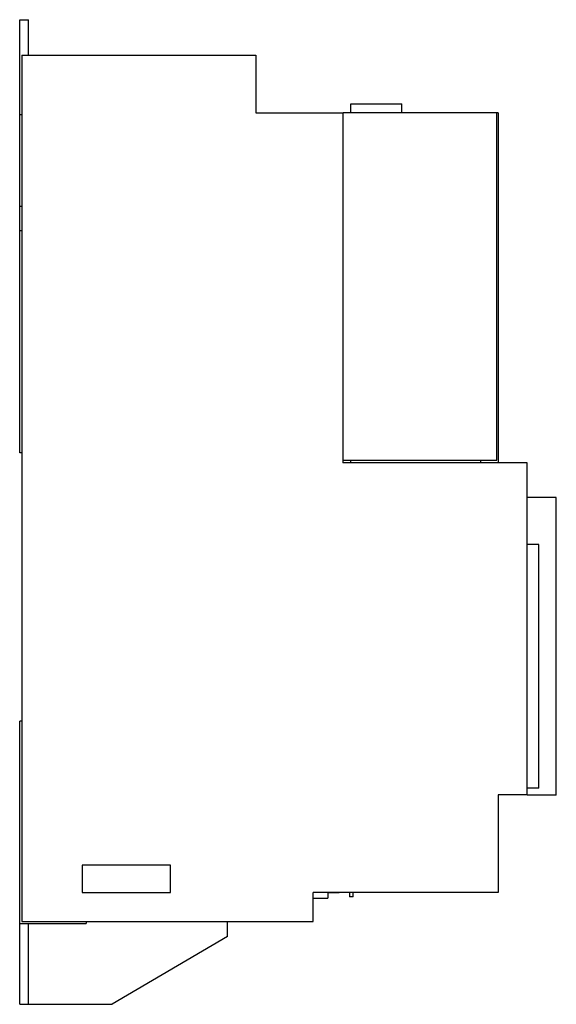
# Model space of a CAD drawing. Header units: millimetres. Extents: x 55 to 240, y 33 to 374.
import ezdxf

# ---------------------------------------------------------------- set-up
doc = ezdxf.new("R2010")
doc.units = ezdxf.units.MM
doc.header["$LTSCALE"] = 26.472882
doc.layers.add('00_COMPONENTS_2', color=7, linetype='CONTINUOUS')

msp = doc.modelspace()

# ---------------------------------------------------------------- linework, layer by layer
at = {"layer": '00_COMPONENTS_2', "color": 7, "linetype": 'Continuous'}
for p, q in [((54.65, 224.06), (54.65, 374.06)), ((54.65, 374.06), (57.65, 374.06)), ((57.65, 361.76), (57.65, 374.06)), ((55.35, 361.76), (55.35, 61.76)), ((55.35, 361.76), (136.4, 361.76)), ((136.4, 361.76), (136.4, 341.76)), ((169.3, 341.96), (169.3, 344.96)), ((169.3, 344.96), (187, 344.96)), ((187, 341.96), (187, 344.96)), ((55.35, 341.06), (54.65, 341.06)), ((136.4, 341.76), (166.53, 341.76)), ((166.53, 341.76), (166.53, 220.56)), ((166.65, 221.56), (166.65, 341.96)), ((166.65, 341.96), (219.85, 341.96)), ((219.85, 221.56), (219.85, 341.96)), ((220.35, 341.76), (219.85, 341.76)), ((220.35, 341.76), (220.35, 220.56)), ((54.65, 309.46), (55.35, 309.46)), ((54.65, 301.06), (55.3, 301.06)), ((55.35, 224.06), (54.65, 224.06)), ((230.35, 220.56), (166.53, 220.56)), ((166.65, 221.56), (219.85, 221.56)), ((169.25, 221.56), (169.25, 220.56)), ((214.35, 220.56), (214.35, 221.56)), ((230.35, 105.46), (230.35, 220.56)), ((240.45, 208.54), (230.35, 208.54)), ((240.45, 105.46), (240.45, 208.54)), ((234.45, 192.28), (230.35, 192.28)), ((234.45, 107.96), (234.45, 192.28)), ((54.65, 33.06), (54.65, 131.06)), ((55.35, 131.06), (54.65, 131.06)), ((234.45, 107.96), (230.35, 107.96)), ((230.35, 105.56), (220.35, 105.56)), ((220.35, 105.56), (220.35, 71.76)), ((240.45, 105.46), (230.35, 105.46)), ((106.87, 81.28), (76.32, 81.28)), ((76.32, 81.28), (76.32, 71.73)), ((106.87, 71.73), (106.87, 81.28)), ((76.32, 71.73), (106.87, 71.73)), ((220.35, 71.76), (156.25, 71.76)), ((156.25, 61.76), (156.25, 71.76)), ((161.35, 71.76), (161.35, 69.86)), ((165.22, 71.66), (161.35, 71.66)), ((165.22, 71.66), (165.22, 71.76)), ((168.87, 71.76), (168.87, 70.29)), ((170.07, 70.29), (170.07, 71.76)), ((156.25, 69.86), (161.35, 69.86)), ((170.07, 70.29), (168.87, 70.29)), ((55.35, 61.76), (156.25, 61.76)), ((77.65, 61.76), (77.65, 61.06)), ((126.65, 56.56), (126.65, 61.76)), ((54.65, 61.06), (77.65, 61.06)), ((57.65, 33.06), (57.65, 61.06)), ((126.65, 56.56), (86.65, 33.06)), ((54.65, 33.06), (86.65, 33.06))]:
    msp.add_line(p, q, dxfattribs=at)

doc.saveas('drawing.dxf')
